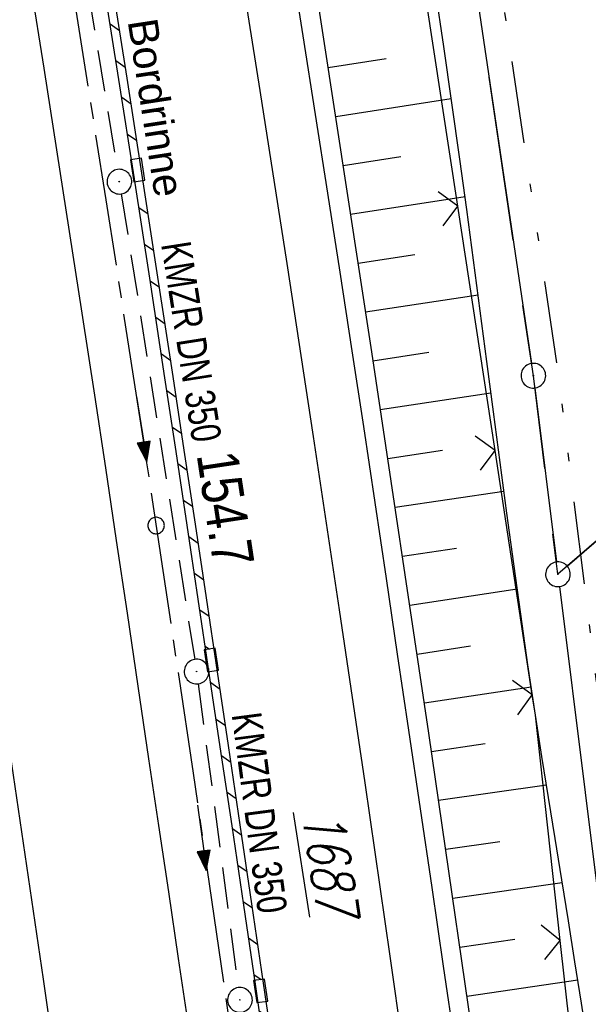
# Model space of a CAD drawing. Extents: x 510526 to 513920, y 467229 to 478797.
# Tile 70 of 256: x 511139 to 511173, y 470760 to 470820. Entities that reach past the tile are written whole.
import ezdxf

# ---------------------------------------------------------------- set-up
doc = ezdxf.new("R2010")
doc.units = 0
doc.header["$LTSCALE"] = 10
doc.header["$MEASUREMENT"] = 0
for name, pattern in [('ACHSE', [5.5, 4, -0.5, 0.5, -0.5]), ('LT00', [0]), ('LT05', [0.7, 0.5, -0.2]), ('LT09', [0.54, 0.2, -0.1, 0.02, -0.1, 0.02, -0.1]), ('STRICHLINIE2', [0.375, 0.25, -0.125])]:
    doc.linetypes.add(name, pattern=pattern)
doc.layers.get('0').update_dxf_attribs({"linetype": 'LT00'})
for name, color, linetype in [('-AX-020', 250, 'ACHSE'), ('-Halt-Pfeil', 4, 'LT00'), ('-Haltung', 182, 'STRICHLINIE2'), ('-Haltungsbeschriftung', 182, 'LT00'), ('-ST-20-1', 250, 'LT00'), ('DFK_AB_FLNR', 7, 'Continuous'), ('DFK_AB_L', 21, 'LT00'), ('DFK_AB_P', 7, 'LT00'), ('DFK_KATASTER', 250, 'LT00'), ('GEMARKUNGSGRENZE', 3, 'LT09'), ('RINNE_TEXT', 11, 'Continuous'), ('V96_AFBR_BAB', 250, 'LT00'), ('V96_BOESCH', 250, 'LT00'), ('V96_BORDRINNE', 182, 'LT00'), ('V96_BOSCHUNG', 250, 'LT00'), ('V96_KA_PRUF', 182, 'LT00'), ('V96_LD_MARK', 250, 'LT00'), ('V96_RINNE', 182, 'LT00'), ('V96_SINKK', 182, 'LT00'), ('V96_ZAUN', 40, 'LT00'), ('WSG-GRENZE', 162, 'LT05')]:
    doc.layers.add(name, color=color, linetype=linetype)
doc.styles.add('Arial', font='ARIAL.TTF')
doc.styles.add('Beschrift', font='ARIAL.TTF')
doc.styles.add('Haltungsbeschriftung', font='ARIAL.TTF', dxfattribs={"width": 0.75})
doc.styles.get("Standard").update_dxf_attribs({"font": 'romans.shx'})

# ---------------------------------------------------------------- blocks, each defined once
blk = doc.blocks.new('SYMB0003')
at = {"color": 0, "linetype": 'ByBlock'}
for p, q in [((-0.015712, 0), (0.010166, 0.012015)), ((0, -0.021257), (-0.015712, 0)), ((0.010166, 0.012015), (0, -0.021257))]:
    blk.add_line(p, q, dxfattribs=at)
for points in [[(-0.031395, 0.499013), (-0.093691, 0.491144), (-0.154509, 0.475528), (-0.21289, 0.452414), (-0.267913, 0.422164), (-0.318712, 0.385257), (-0.364484, 0.342274), (-0.404509, 0.293893), (-0.438154, 0.240877), (-0.464888, 0.184062), (-0.484292, 0.124345), (-0.496058, 0.062667), (-0.5, 0)], [(0.5, 0), (0.496057, 0.062667), (0.484292, 0.124345), (0.464888, 0.184062), (0.438153, 0.240877), (0.404509, 0.293893), (0.364484, 0.342274), (0.318712, 0.385257), (0.267913, 0.422164), (0.21289, 0.452414), (0.154509, 0.475528), (0.093691, 0.491144), (0.031395, 0.499013), (-0.031395, 0.499013)], [(-0.5, 0), (-0.496058, -0.062667), (-0.484292, -0.124345), (-0.464888, -0.184062), (-0.438154, -0.240877), (-0.404509, -0.293893), (-0.364485, -0.342274), (-0.318712, -0.385257), (-0.267914, -0.422164), (-0.21289, -0.452414), (-0.154509, -0.475529), (-0.093691, -0.491144), (-0.031395, -0.499014), (0.031395, -0.499014)], [(0.031395, -0.499014), (0.093691, -0.491144), (0.154509, -0.475529), (0.21289, -0.452414), (0.267914, -0.422164), (0.318712, -0.385257), (0.364485, -0.342274), (0.404509, -0.293893), (0.438154, -0.240877), (0.464889, -0.184062), (0.484292, -0.124345), (0.496058, -0.062667), (0.5, 0)]]:
    blk.add_lwpolyline(points, dxfattribs=at)
blk = doc.blocks.new('SYMB0002')
at = {"color": 0, "linetype": 'ByBlock'}
for points in [[(-0.031395, 0.499013), (-0.093691, 0.491144), (-0.154509, 0.475528), (-0.21289, 0.452414), (-0.267913, 0.422164), (-0.318712, 0.385257), (-0.364484, 0.342274), (-0.404509, 0.293893), (-0.438154, 0.240877), (-0.464888, 0.184062), (-0.484292, 0.124345), (-0.496058, 0.062667), (-0.5, 0)], [(-0.5, 0), (-0.496058, -0.062667), (-0.484292, -0.124345), (-0.464888, -0.184062), (-0.438154, -0.240877), (-0.404509, -0.293893), (-0.364485, -0.342274), (-0.318712, -0.385257), (-0.267914, -0.422164), (-0.21289, -0.452414), (-0.154509, -0.475529), (-0.093691, -0.491144), (-0.031395, -0.499014), (0.031395, -0.499014)], [(0.5, 0), (0.496057, 0.062667), (0.484292, 0.124345), (0.464888, 0.184062), (0.438153, 0.240877), (0.404509, 0.293893), (0.364484, 0.342274), (0.318712, 0.385257), (0.267913, 0.422164), (0.21289, 0.452414), (0.154509, 0.475528), (0.093691, 0.491144), (0.031395, 0.499013), (-0.031395, 0.499013)], [(0.031395, -0.499014), (0.093691, -0.491144), (0.154509, -0.475529), (0.21289, -0.452414), (0.267914, -0.422164), (0.318712, -0.385257), (0.364485, -0.342274), (0.404509, -0.293893), (0.438154, -0.240877), (0.464889, -0.184062), (0.484292, -0.124345), (0.496058, -0.062667), (0.5, 0)]]:
    blk.add_lwpolyline(points, dxfattribs=at)
blk = doc.blocks.new('SYMB0652')
at = {"color": 0, "linetype": 'ByBlock'}
blk.add_lwpolyline([(-0.15, -0.075), (0.15, -0.075), (0.15, 0.075), (-0.15, 0.075), (-0.15, -0.075)], dxfattribs=at)
blk = doc.blocks.new('SYMB0024')
at = {"color": 0, "linetype": 'ByBlock'}
for p, q in [((-0.5, 0.5), (0, 0)), ((0, 0), (0.5, 0.5))]:
    blk.add_line(p, q, dxfattribs=at)
blk = doc.blocks.new('SYMB0070')
at = {"color": 0, "linetype": 'ByBlock'}
for p, q in [((-0.5, 0), (0.2, 0)), ((0.5, 0), (0.2, 0.1)), ((0.2, 0.1), (0.2, 0)), ((0.468, 0), (0.21, 0.086)), ((0.21, 0.086), (0.21, -0.086)), ((0.21, -0.086), (0.468, 0)), ((0.22, -0.072), (0.437, 0)), ((0.23, -0.058), (0.405, 0)), ((0.24, -0.045), (0.374, 0)), ((0.342, 0), (0.25, 0.031)), ((0.25, 0.031), (0.25, -0.031)), ((0.25, -0.031), (0.342, 0)), ((0.26, -0.017), (0.31, 0)), ((0.27, -0.003), (0.279, 0))]:
    blk.add_line(p, q, dxfattribs=at)
for points in [[(0.2, 0), (0.2, -0.1), (0.5, 0)], [(0.437, 0), (0.22, 0.072), (0.22, -0.072)], [(0.405, 0), (0.23, 0.058), (0.23, -0.058)], [(0.374, 0), (0.24, 0.045), (0.24, -0.045)], [(0.31, 0), (0.26, 0.017), (0.26, -0.017)], [(0.279, 0), (0.27, 0.003), (0.27, -0.003)]]:
    blk.add_lwpolyline(points, dxfattribs=at)

msp = doc.modelspace()

# ---------------------------------------------------------------- hatches: boundary and pattern name
at = {"layer": 'V96_BORDRINNE'}
h = msp.add_hatch(dxfattribs=at)
h.set_pattern_fill('ANSI31', color=256, scale=13, angle=280, style=0)
h.paths.add_polyline_path([(511137.824, 470863.611), (511136.864, 470869.248), (511136.805, 470869.588), (511136.312, 470869.505), (511136.371, 470869.164), (511137.331, 470863.528), (511138.283, 470857.89), (511139.227, 470852.251), (511140.161, 470846.611), (511140.839, 470842.475), (511141.332, 470842.554), (511140.654, 470846.692), (511139.72, 470852.334), (511138.776, 470857.973)])
h.paths.add_polyline_path([(511142.614, 470834.664), (511141.639, 470840.679), (511141.551, 470841.222), (511141.057, 470841.143), (511141.146, 470840.599), (511142.12, 470834.585), (511143.084, 470828.569), (511144.04, 470822.552), (511144.989, 470816.523), (511145.749, 470811.65), (511146.243, 470811.726), (511145.483, 470816.6), (511144.534, 470822.63), (511143.578, 470828.648)])
h = msp.add_hatch(dxfattribs=at)
h.set_pattern_fill('ANSI31', color=256, scale=13, angle=280, style=0)
h.paths.add_polyline_path([(511147.355, 470804.537), (511146.451, 470810.392), (511145.957, 470810.317), (511146.861, 470804.461), (511147.783, 470798.428), (511148.277, 470798.503)])
h = msp.add_hatch(dxfattribs=at)
h.set_pattern_fill('ANSI31', color=256, scale=13, angle=280, style=0)
h.paths.add_polyline_path([(511148.956, 470794.023), (511148.277, 470798.503), (511147.783, 470798.428), (511148.461, 470793.949), (511149.135, 470789.469), (511149.805, 470784.988), (511150.299, 470785.062), (511149.629, 470789.543)])
h.paths.add_polyline_path([(511150.299, 470785.062), (511149.805, 470784.988), (511150.26, 470781.928), (511150.755, 470782.002)])
h = msp.add_hatch(dxfattribs=at)
h.set_pattern_fill('ANSI31', color=256, scale=13, angle=280, style=0)
h.paths.add_polyline_path([(511151.632, 470776.099), (511150.966, 470780.581), (511150.953, 470780.666), (511150.459, 470780.593), (511150.472, 470780.507), (511151.137, 470776.026), (511151.849, 470771.224), (511152.558, 470766.421), (511153.228, 470761.852), (511153.723, 470761.923), (511153.053, 470766.493), (511152.343, 470771.297)])
h = msp.add_hatch(dxfattribs=at)
h.set_pattern_fill('ANSI31', color=256, scale=13, angle=280, style=0)
h.paths.add_polyline_path([(511154.457, 470756.885), (511153.918, 470760.587), (511153.423, 470760.516), (511153.963, 470756.813), (511154.655, 470752.008), (511155.303, 470747.462), (511155.944, 470742.915), (511156.12, 470741.663), (511156.615, 470741.732), (511156.439, 470742.984), (511155.798, 470747.532), (511155.15, 470752.079)])

# ---------------------------------------------------------------- linework, layer by layer
at = {"layer": '-AX-020', "ltscale": 0.2, "flags": 128}
msp.add_lwpolyline([(513881.716, 478796.972), (513877.87, 478787.354), (513870.367, 478768.801), (513862.788, 478750.278), (513855.137, 478731.786), (513847.411, 478713.324), (513839.611, 478694.893), (513831.738, 478676.494), (513823.791, 478658.127), (513815.771, 478639.791), (513807.678, 478621.487), (513799.512, 478603.216), (513791.272, 478584.978), (513782.96, 478566.773), (513774.576, 478548.601), (513766.118, 478530.463), (513757.588, 478512.359), (513748.986, 478494.289), (513740.312, 478476.254), (513731.565, 478458.253), (513722.747, 478440.287), (513713.857, 478422.357), (513704.896, 478404.463), (513695.863, 478386.605), (513686.758, 478368.782), (513677.583, 478350.997), (513668.336, 478333.248), (513659.019, 478315.536), (513649.63, 478297.862), (513640.172, 478280.225), (513630.643, 478262.626), (513621.043, 478245.066), (513611.374, 478227.544), (513601.634, 478210.061), (513591.825, 478192.617), (513586.745, 478183.647), (513576.83, 478166.262), (513566.848, 478148.917), (513556.8, 478131.609), (513546.688, 478114.338), (513536.514, 478097.104), (513526.28, 478079.906), (513515.988, 478062.743), (513505.638, 478045.613), (513495.234, 478028.517), (513484.778, 478011.453), (513474.27, 477994.421), (513463.712, 477977.419), (513453.108, 477960.447), (513442.457, 477943.503), (513431.762, 477926.587), (513421.026, 477909.698), (513410.248, 477892.835), (513399.432, 477875.997), (513388.579, 477859.182), (513377.691, 477842.39), (513366.769, 477825.62), (513355.815, 477808.871), (513344.831, 477792.142), (513333.819, 477775.431), (513322.78, 477758.738), (513311.715, 477742.062), (513300.628, 477725.401), (513289.519, 477708.754), (513278.389, 477692.121), (513267.242, 477675.5), (513256.078, 477658.891), (513244.899, 477642.291), (513233.706, 477625.7), (513222.502, 477609.117), (513211.288, 477592.542), (513200.066, 477575.971), (513188.837, 477559.405), (513177.603, 477542.843), (513166.366, 477526.282), (513154.797, 477509.239), (513142.496, 477491.114), (513130.197, 477472.988), (513117.902, 477454.859), (513105.613, 477436.726), (513093.333, 477418.587), (513081.064, 477400.44), (513068.808, 477382.285), (513056.567, 477364.119), (513044.344, 477345.942), (513032.141, 477327.752), (513019.958, 477309.547), (513007.8, 477291.325), (512995.668, 477273.087), (512983.565, 477254.83), (512971.492, 477236.552), (512959.452, 477218.253), (512947.447, 477199.931), (512935.479, 477181.584), (512923.551, 477163.212), (512911.665, 477144.812), (512899.822, 477126.385), (512888.026, 477107.927), (512876.279, 477089.439), (512864.582, 477070.918), (512852.939, 477052.364), (512841.352, 477033.775), (512829.822, 477015.15), (512818.352, 476996.488), (512806.945, 476977.787), (512795.603, 476959.048), (512789.644, 476949.141), (512778.405, 476930.339), (512767.236, 476911.496), (512756.135, 476892.613), (512745.103, 476873.688), (512734.14, 476854.724), (512723.246, 476835.72), (512712.422, 476816.676), (512701.668, 476797.593), (512690.983, 476778.471), (512680.369, 476759.309), (512669.824, 476740.11), (512659.35, 476720.871), (512648.946, 476701.595), (512638.612, 476682.281), (512628.349, 476662.929), (512618.157, 476643.54), (512608.036, 476624.113), (512597.985, 476604.65), (512588.006, 476585.15), (512578.098, 476565.614), (512568.261, 476546.042), (512558.497, 476526.434), (512548.803, 476506.791), (512539.182, 476487.112), (512529.632, 476467.399), (512520.155, 476447.65), (512510.749, 476427.867), (512501.416, 476408.05), (512492.156, 476388.199), (512482.968, 476368.314), (512473.852, 476348.396), (512464.81, 476328.445), (512455.84, 476308.46), (512446.944, 476288.443), (512438.12, 476268.394), (512429.37, 476248.313), (512420.694, 476228.2), (512412.09, 476208.055), (512403.561, 476187.879), (512395.105, 476167.672), (512386.723, 476147.434), (512378.415, 476127.166), (512370.181, 476106.867), (512362.021, 476086.539), (512353.936, 476066.181), (512345.925, 476045.794), (512337.988, 476025.377), (512330.127, 476004.932), (512322.339, 475984.458), (512314.627, 475963.955), (512306.989, 475943.425), (512299.427, 475922.867), (512291.94, 475902.281), (512284.528, 475881.669), (512277.191, 475861.029), (512269.93, 475840.362), (512262.744, 475819.67), (512255.634, 475798.951), (512248.599, 475778.206), (512241.641, 475757.436), (512234.758, 475736.641), (512227.951, 475715.82), (512221.221, 475694.975), (512214.566, 475674.105), (512207.988, 475653.211), (512201.487, 475632.294), (512200.128, 475627.887), (512194.281, 475608.791), (512188.5, 475589.674), (512182.785, 475570.538), (512177.137, 475551.381), (512171.56, 475532.204), (512166.053, 475513.007), (512160.618, 475493.788), (512155.257, 475474.55), (512149.971, 475455.29), (512148.09, 475448.361), (512142.908, 475429.074), (512137.804, 475409.765), (512132.778, 475390.436), (512127.829, 475371.088), (512122.957, 475351.719), (512118.163, 475332.332), (512113.447, 475312.925), (512108.808, 475293.499), (512104.247, 475274.055), (512099.765, 475254.593), (512095.36, 475235.113), (512091.033, 475215.616), (512086.785, 475196.101), (512082.614, 475176.57), (512078.522, 475157.022), (512074.508, 475137.458), (512070.573, 475117.878), (512066.716, 475098.282), (512063.238, 475080.246), (512059.532, 475060.621), (512055.901, 475040.983), (512052.344, 475021.33), (512048.857, 475001.665), (512045.438, 474981.988), (512042.084, 474962.3), (512038.794, 474942.602), (512035.562, 474922.893), (512032.388, 474903.175), (512029.269, 474883.449), (512026.201, 474863.714), (512023.183, 474843.972), (512020.21, 474824.222), (512017.282, 474804.467), (512014.394, 474784.705), (512011.544, 474764.937), (512008.73, 474745.165), (512005.949, 474725.388), (512003.198, 474705.607), (512000.474, 474685.821), (511997.775, 474666.033), (511995.098, 474646.242), (511992.439, 474626.448), (511989.798, 474606.651), (511987.169, 474586.854), (511984.552, 474567.054), (511981.943, 474547.253), (511979.34, 474527.452), (511976.744, 474507.689), (511975.127, 474495.377), (511973.477, 474482.815), (511971.825, 474470.254), (511970.169, 474457.693), (511968.506, 474445.133), (511966.835, 474432.574), (511965.154, 474420.016), (511963.46, 474407.46), (511961.752, 474394.906), (511960.027, 474382.355), (511958.283, 474369.806), (511956.518, 474357.259), (511954.73, 474344.717), (511952.918, 474332.177), (511951.078, 474319.642), (511949.209, 474307.111), (511947.309, 474294.584), (511945.376, 474282.063), (511943.407, 474269.547), (511941.4, 474257.038), (511939.355, 474244.534), (511937.267, 474232.038), (511935.137, 474219.549), (511932.96, 474207.067), (511930.736, 474194.594), (511928.462, 474182.131), (511926.136, 474169.676), (511923.757, 474157.232), (511921.321, 474144.799), (511918.829, 474132.377), (511916.276, 474119.967), (511913.661, 474107.57), (511910.982, 474095.187), (511908.238, 474082.818), (511905.425, 474070.464), (511902.544, 474058.127), (511899.59, 474045.806), (511896.562, 474033.504), (511893.47, 474021.261), (511890.29, 474008.997), (511887.033, 473996.753), (511883.699, 473984.53), (511880.287, 473972.328), (511876.798, 473960.148), (511873.233, 473947.991), (511869.591, 473935.856), (511865.873, 473923.745), (511862.077, 473911.656), (511858.206, 473899.593), (511854.259, 473887.554), (511850.236, 473875.54), (511846.136, 473863.552), (511841.962, 473851.59), (511837.711, 473839.654), (511833.386, 473827.746), (511828.985, 473815.865), (511824.51, 473804.012), (511819.96, 473792.188), (511815.335, 473780.392), (511810.636, 473768.626), (511805.863, 473756.89), (511801.015, 473745.185), (511796.094, 473733.51), (511791.099, 473721.866), (511786.031, 473710.255), (511780.889, 473698.675), (511775.675, 473687.128), (511770.388, 473675.615), (511765.028, 473664.135), (511759.596, 473652.689), (511754.091, 473641.278), (511748.515, 473629.901), (511742.867, 473618.56), (511737.147, 473607.255), (511731.356, 473595.986), (511725.494, 473584.754), (511719.562, 473573.559), (511713.558, 473562.402), (511707.485, 473551.283), (511701.341, 473540.203), (511695.128, 473529.162), (511688.845, 473518.159), (511682.492, 473507.198), (511676.07, 473496.276), (511669.58, 473485.395), (511663.021, 473474.555), (511656.394, 473463.757), (511649.699, 473453.001), (511642.935, 473442.288), (511636.105, 473431.617), (511629.207, 473420.99), (511622.242, 473410.406), (511615.211, 473399.867), (511608.113, 473389.372), (511600.949, 473378.922), (511593.719, 473368.518), (511586.423, 473358.16), (511579.062, 473347.848), (511571.637, 473337.582), (511564.147, 473327.364), (511556.592, 473317.193), (511548.973, 473307.07), (511541.291, 473296.996), (511533.545, 473286.969), (511525.735, 473276.993), (511517.863, 473267.066), (511509.929, 473257.188), (511501.932, 473247.361), (511493.873, 473237.584), (511485.753, 473227.859), (511477.572, 473218.186), (511475.548, 473215.811), (511467.291, 473206.202), (511458.976, 473196.642), (511450.605, 473187.132), (511442.182, 473177.667), (511433.709, 473168.249), (511425.188, 473158.872), (511416.622, 473149.537), (511408.014, 473140.241), (511399.365, 473130.982), (511390.679, 473121.758), (511381.958, 473112.568), (511373.205, 473103.409), (511364.421, 473094.278), (511355.61, 473085.175), (511346.772, 473076.096), (511337.912, 473067.039), (511329.031, 473058.003), (511320.132, 473048.986), (511311.216, 473039.984), (511302.286, 473030.997), (511293.345, 473022.02), (511284.394, 473013.053), (511275.436, 473004.094), (511266.473, 472995.139), (511255.909, 472984.591), (511236.789, 472965.502), (511230.177, 472958.9), (511223.567, 472952.294), (511216.964, 472945.683), (511210.368, 472939.063), (511203.785, 472932.433), (511197.215, 472925.788), (511190.663, 472919.125), (511184.131, 472912.443), (511177.622, 472905.739), (511171.139, 472899.01), (511164.685, 472892.252), (511158.263, 472885.464), (511151.877, 472878.643), (511145.529, 472871.786), (511139.222, 472864.891), (511132.96, 472857.955), (511126.746, 472850.976), (511120.583, 472843.952), (511114.476, 472836.881), (511109.32, 472830.82), (511103.322, 472823.655), (511097.386, 472816.438), (511091.511, 472809.171), (511085.699, 472801.854), (511079.95, 472794.488), (511074.265, 472787.072), (511068.642, 472779.609), (511063.084, 472772.097), (511057.591, 472764.538), (511052.162, 472756.933), (511046.799, 472749.281), (511041.501, 472741.584), (511036.27, 472733.841), (511031.105, 472726.054), (511026.007, 472718.223), (511020.976, 472710.349), (511016.012, 472702.431), (511011.117, 472694.472), (511006.29, 472686.471), (511001.532, 472678.429), (510996.842, 472670.347), (510992.223, 472662.225), (510987.672, 472654.063), (510983.192, 472645.863), (510978.782, 472637.625), (510974.443, 472629.349), (510970.175, 472621.036), (510965.978, 472612.687), (510961.853, 472604.303), (510957.799, 472595.883), (510953.818, 472587.43), (510949.91, 472578.942), (510946.074, 472570.422), (510942.311, 472561.868), (510938.622, 472553.283), (510935.007, 472544.666), (510931.465, 472536.02), (510927.997, 472527.343), (510924.604, 472518.636), (510921.286, 472509.901), (510918.042, 472501.138), (510914.874, 472492.347), (510911.781, 472483.529), (510908.763, 472474.686), (510905.821, 472465.817), (510902.956, 472456.923), (510900.166, 472448.004), (510897.454, 472439.062), (510894.817, 472430.098), (510892.258, 472421.111), (510889.776, 472412.102), (510887.37, 472403.073), (510885.043, 472394.023), (510882.792, 472384.954), (510880.62, 472375.866), (510878.525, 472366.759), (510876.509, 472357.635), (510874.57, 472348.494), (510872.71, 472339.337), (510870.929, 472330.164), (510869.226, 472320.976), (510867.602, 472311.774), (510866.056, 472302.558), (510864.59, 472293.33), (510863.202, 472284.089), (510861.894, 472274.837), (510860.665, 472265.574), (510859.516, 472256.301), (510858.445, 472247.018), (510857.455, 472237.726), (510856.544, 472228.427), (510855.712, 472219.119), (510854.96, 472209.806), (510854.288, 472200.485), (510853.696, 472191.159), (510853.184, 472181.829), (510852.752, 472172.495), (510852.399, 472163.157), (510852.127, 472153.817), (510851.934, 472144.475), (510851.822, 472135.131), (510851.789, 472125.787), (510851.836, 472116.443), (510851.964, 472107.1), (510852.009, 472104.711), (510852.237, 472095.37), (510852.543, 472086.03), (510852.927, 472076.694), (510853.387, 472067.361), (510853.922, 472058.032), (510854.53, 472048.707), (510855.21, 472039.388), (510855.961, 472030.074), (510856.782, 472020.766), (510857.671, 472011.464), (510858.627, 472002.169), (510859.649, 471992.88), (510860.734, 471983.599), (510861.883, 471974.326), (510863.094, 471965.06), (510864.364, 471955.802), (510865.694, 471946.554), (510867.082, 471937.313), (510868.525, 471928.081), (510870.024, 471918.857), (510871.577, 471909.643), (510873.182, 471900.438), (510874.839, 471891.241), (510876.545, 471882.054), (510878.3, 471872.876), (510880.102, 471863.708), (510881.95, 471854.548), (510883.842, 471845.397), (510885.778, 471836.255), (510887.756, 471827.123), (510889.775, 471817.999), (510891.834, 471808.885), (510893.93, 471799.779), (510896.064, 471790.681), (510898.233, 471781.592), (510900.437, 471772.511), (510902.673, 471763.439), (510904.942, 471754.374), (510907.241, 471745.317), (510909.57, 471736.267), (510911.926, 471727.225), (510914.31, 471718.19), (510916.719, 471709.161), (510919.152, 471700.139), (510921.608, 471691.124), (510924.087, 471682.114), (510926.585, 471673.11), (510929.104, 471664.112), (510931.64, 471655.118), (510934.193, 471646.129), (510936.762, 471637.145), (510939.345, 471628.165), (510941.941, 471619.188), (510944.55, 471610.216), (510947.169, 471601.246), (510949.797, 471592.279), (510952.434, 471583.314), (510955.078, 471574.352), (510957.727, 471565.391), (510960.382, 471556.431), (510963.039, 471547.473), (510967.703, 471531.767), (510970.248, 471523.199), (510975.26, 471506.323), (510980.27, 471489.445), (510985.273, 471472.566), (510990.267, 471455.684), (510995.248, 471438.798), (511000.214, 471421.908), (511005.162, 471405.012), (511010.087, 471388.11), (511014.988, 471371.201), (511019.861, 471354.283), (511024.703, 471337.357), (511029.511, 471320.421), (511034.281, 471303.475), (511039.011, 471286.517), (511043.698, 471269.547), (511048.338, 471252.564), (511052.928, 471235.568), (511057.465, 471218.557), (511061.945, 471201.532), (511066.367, 471184.491), (511070.726, 471167.434), (511075.019, 471150.36), (511079.243, 471133.269), (511083.395, 471116.16), (511086.572, 471102.843), (511090.589, 471085.702), (511094.527, 471068.543), (511098.388, 471051.366), (511102.17, 471034.172), (511105.875, 471016.961), (511109.501, 470999.734), (511113.048, 470982.489), (511116.518, 470965.23), (511119.908, 470947.954), (511123.221, 470930.663), (511126.454, 470913.357), (511129.609, 470896.037), (511132.686, 470878.703), (511135.683, 470861.354), (511138.602, 470843.993), (511141.441, 470826.619), (511144.202, 470809.231), (511146.884, 470791.831), (511149.487, 470774.42), (511152.01, 470756.996), (511154.454, 470739.562), (511156.819, 470722.116), (511159.105, 470704.66), (511161.311, 470687.193), (511163.438, 470669.717), (511165.485, 470652.232), (511165.638, 470650.897), (511167.873, 470631.022), (511170.027, 470611.138), (511172.103, 470591.246), (511174.098, 470571.346), (511176.014, 470551.438), (511177.851, 470531.523), (511179.526, 470512.546), (511180.884, 470496.345), (511182.163, 470480.137), (511183.363, 470463.922), (511184.482, 470447.702), (511185.522, 470431.478), (511186.482, 470415.247), (511187.362, 470399.013), (511188.162, 470382.774), (511188.882, 470366.532), (511189.522, 470350.286), (511190.082, 470334.037), (511190.563, 470317.786), (511190.963, 470301.532), (511191.284, 470285.277), (511191.524, 470269.02), (511191.684, 470252.763), (511191.765, 470236.505), (511191.765, 470220.247), (511191.686, 470203.988), (511191.526, 470187.731), (511191.287, 470171.474), (511191.243, 470169.007), (511190.912, 470152.752), (511190.504, 470136.499), (511190.023, 470120.247), (511189.472, 470103.998), (511188.854, 470087.752), (511188.173, 470071.508), (511187.432, 470055.266), (511186.634, 470039.027), (511185.783, 470022.791), (511184.882, 470006.558), (511183.935, 469990.327), (511182.944, 469974.099), (511181.913, 469957.873), (511180.846, 469941.65), (511179.745, 469925.429), (511178.614, 469909.21), (511177.457, 469892.993), (511176.276, 469876.777), (511175.075, 469860.563), (511173.858, 469844.35), (511172.627, 469828.139), (511171.386, 469811.927), (511170.138, 469795.717), (511168.847, 469778.991), (511030.959, 467993.348), (511029.419, 467973.407), (511027.883, 467953.466), (511026.353, 467933.525), (511024.832, 467913.582), (511023.323, 467893.64), (511021.828, 467873.695), (511020.353, 467853.75), (511018.898, 467833.804), (511017.467, 467813.855), (511016.063, 467793.903), (511014.69, 467773.951), (511013.35, 467753.995), (511012.046, 467734.038), (511010.782, 467714.078), (511009.56, 467694.116), (511008.383, 467674.151), (511007.254, 467654.183), (511006.177, 467634.211), (511005.154, 467614.237), (511004.188, 467594.261), (511003.284, 467574.281), (511002.442, 467554.299), (511001.667, 467534.314), (511000.962, 467514.327), (511000.329, 467494.336), (510999.772, 467474.345), (510999.556, 467465.709), (510999.112, 467445.714), (510998.747, 467425.717), (510998.463, 467405.719), (510998.259, 467385.719), (510998.135, 467365.72), (510998.091, 467345.72), (510998.127, 467325.72), (510998.243, 467305.721), (510998.439, 467285.721), (510998.715, 467265.723), (510999.071, 467245.726), (510999.432, 467229.156)], dxfattribs=at)
at = {"layer": '-Haltung'}
for p, q in [((511140.061, 470840.49, 359.872), (511144.896, 470811.065, 359.872)), ((511145.135, 470809.584, 359.872), (511149.584, 470781.335, 359.872)), ((511149.799, 470779.851, 359.872), (511152.232, 470761.415, 359.872))]:
    msp.add_line(p, q, dxfattribs=at)
at = {"layer": 'DFK_AB_L'}
for p, q in [((511157.8, 470881.658), (511170.01, 470799.292)), ((511170.212, 470797.806), (511171.518, 470787.244)), ((511171.703, 470785.756), (511180.928, 470711.454))]:
    msp.add_line(p, q, dxfattribs=at)
at = {"layer": 'DFK_KATASTER'}
msp.add_line((511172.177, 470786.991), (511175.23, 470789.64), dxfattribs=at)
at = {"layer": 'GEMARKUNGSGRENZE', "ltscale": 2.5, "flags": 128}
msp.add_lwpolyline([(511338.816, 472915.913), (511340.719, 472885.882), (511337.388, 472885.57), (511309.655, 472881.528), (511259.852, 472877.768), (511252.986, 472872.448), (511243.285, 472879.226), (511234.252, 472878.215), (511233.258, 472867.438), (511216.033, 472862.714), (511207.797, 472857.961), (511191.39, 472853.613), (511190.752, 472855.636), (511140.812, 472836.029), (511125.011, 472817.797), (511083.654, 472766.593), (511031.927, 472691.269), (510996.407, 472627.328), (510946.881, 472521.115), (510931.137, 472471.162), (510904.274, 472356.963), (510903.968, 472355.512), (510901.213, 472342.303), (510941.585, 472335.037), (510971.004, 472327.668), (510993.448, 472322.391), (511002.822, 472295.217), (510981.46, 472288.086), (510979.077, 472252.27), (510975.289, 472194.983), (510973.333, 472186.399), (510968.719, 472165.904), (510952.995, 472136.274), (510921.262, 472097.626), (510905.045, 472075.837), (510893.26, 472050.556), (510892.004, 472047.859), (510887.625, 472022.351), (510889.456, 471975.295), (510899.305, 471911.874), (510912.906, 471849.007), (510930.533, 471767.721), (510947.502, 471695.56), (510972.146, 471610.023), (510987.56, 471561.132), (510988.88, 471556.962), (510998.361, 471526.879), (511023.643, 471445.762), (511025.921, 471438.309), (511028.867, 471429.142), (511055.244, 471334.955), (511075.564, 471262.687), (511076.644, 471258.867), (511081.081, 471243.062), (511102.936, 471153.981), (511126.453, 471060.173), (511143.975, 470974.853), (511146.57, 470959.094), (511159.172, 470882.632), (511171.606, 470798.752), (511182.45, 470711.367), (511193.007, 470699.758), (511193.732, 470690.194), (511187.835, 470675.545), (511194.982, 470614.953), (511207.145, 470475.088), (511207.634, 470473.853), (511218.628, 470446.187), (511282.702, 470462.387), (511261.684, 470406.378), (511258.844, 470397.918), (511238.143, 470342.746), (511229.339, 470301.994), (511223.45, 470293.888), (511221.465, 470291.064), (511213.87, 470286.717), (511168.704, 470265.706), (511166.268, 470263.992)], dxfattribs=at)
at = {"layer": 'V96_AFBR_BAB', "elevation": 359.872}
for points in [[(511165.374, 470757.942), (511164.678, 470762.717), (511163.977, 470767.492), (511163.273, 470772.266), (511162.568, 470777.04), (511161.887, 470781.646), (511161.205, 470786.251), (511160.52, 470790.856), (511159.83, 470795.461), (511159.134, 470800.064), (511158.403, 470804.843), (511157.664, 470809.62), (511156.919, 470814.397), (511156.167, 470819.172), (511155.41, 470823.947), (511154.161, 470831.763), (511152.9, 470839.578), (511151.626, 470847.39), (511150.669, 470853.206), (511149.704, 470859.021), (511148.728, 470864.834), (511147.742, 470870.645)], [(511139.641, 470822.162), (511140.427, 470817.207), (511141.208, 470812.251), (511141.982, 470807.294), (511142.748, 470802.336), (511143.505, 470797.376), (511144.171, 470792.963), (511144.83, 470788.548), (511145.486, 470784.133), (511146.139, 470779.718), (511146.792, 470775.302), (511147.39, 470771.261), (511147.989, 470767.219), (511148.587, 470763.178), (511149.182, 470759.136)]]:
    msp.add_lwpolyline(points, dxfattribs=at)
at = {"layer": 'V96_BOESCH', "elevation": 359.872}
for points in [[(511167.188, 470753.268), (511163.79, 470776.847), (511160.315, 470799.997), (511156.674, 470823.86), (511152.854, 470847.623), (511148.941, 470870.661)], [(511173.414, 470757.983), (511173.032, 470760.479), (511172.64, 470762.974), (511172.24, 470765.468), (511171.837, 470767.962), (511171.432, 470770.455), (511171.031, 470772.949), (511170.636, 470775.444), (511170.25, 470777.941), (511169.793, 470781.005), (511169.353, 470784.072), (511168.926, 470787.14), (511168.511, 470790.209), (511168.103, 470793.279), (511167.7, 470796.35), (511167.3, 470799.421), (511166.899, 470802.491), (511166.494, 470805.562), (511166.083, 470808.631), (511165.662, 470811.699), (511165.181, 470815.114), (511164.686, 470818.528), (511164.182, 470821.941)]]:
    msp.add_lwpolyline(points, dxfattribs=at)
at = {"layer": 'V96_BOSCHUNG'}
for p, q in [((511157.683, 470817.244, 359.872), (511161.199, 470817.79, 359.872)), ((511158.136, 470814.278, 359.872), (511165.144, 470815.366, 359.872)), ((511158.588, 470811.313, 359.872), (511162.077, 470811.854, 359.872)), ((511159.041, 470808.347, 359.872), (511165.975, 470809.423, 359.872)), ((511159.494, 470805.381, 359.872), (511162.935, 470805.915, 359.872)), ((511159.944, 470802.427, 359.872), (511166.771, 470803.463, 359.872)), ((511160.395, 470799.461, 359.872), (511163.778, 470799.975, 359.872)), ((511160.839, 470796.506, 359.872), (511167.55, 470797.502, 359.872)), ((511161.286, 470793.528, 359.872), (511164.612, 470794.033, 359.872)), ((511161.73, 470790.573, 359.872), (511168.332, 470791.552, 359.872)), ((511162.177, 470787.595, 359.872), (511165.453, 470788.092, 359.872)), ((511162.622, 470784.628, 359.872), (511169.137, 470785.617, 359.872)), ((511163.069, 470781.65, 359.872), (511166.312, 470782.154, 359.872)), ((511163.513, 470778.694, 359.872), (511169.989, 470779.678, 359.872)), ((511163.95, 470775.738, 359.872), (511167.195, 470776.219, 359.872)), ((511164.376, 470772.78, 359.872), (511170.907, 470773.726, 359.872)), ((511164.804, 470769.81, 359.872), (511168.093, 470770.287, 359.872)), ((511165.232, 470766.841, 359.872), (511171.863, 470767.801, 359.872)), ((511165.66, 470763.872, 359.872), (511169.001, 470764.356, 359.872)), ((511166.088, 470760.902, 359.872), (511172.814, 470761.877, 359.872))]:
    msp.add_line(p, q, dxfattribs=at)
at = {"layer": 'V96_LD_MARK', "elevation": 359.872}
for points in [[(511142.089, 470750.235), (511140.41, 470761.934), (511138.701, 470773.629), (511136.961, 470785.32), (511135.189, 470797.005), (511133.384, 470808.686), (511131.545, 470820.361), (511129.673, 470832.031), (511127.765, 470843.695), (511125.822, 470855.354), (511123.842, 470867.006), (511120.861, 470884.141)], [(511181.297, 470605.139), (511179.842, 470618.589), (511178.342, 470632.033), (511176.799, 470645.473), (511175.212, 470658.907), (511173.582, 470672.337), (511171.91, 470685.761), (511170.196, 470699.179), (511168.441, 470712.593), (511166.645, 470726.001), (511164.81, 470739.403), (511162.935, 470752.8), (511161.436, 470763.318), (511159.911, 470773.833), (511158.362, 470784.343), (511156.786, 470794.85), (511155.184, 470805.353), (511153.554, 470815.852), (511151.897, 470826.346), (511150.21, 470836.836), (511148.494, 470847.321), (511145.765, 470863.62), (511142.963, 470879.908)]]:
    msp.add_lwpolyline(points, dxfattribs=at)
at = {"layer": 'V96_RINNE', "elevation": 359.872}
for points in [[(511153.963, 470756.813), (511153.263, 470761.617), (511152.558, 470766.421), (511151.849, 470771.224), (511151.137, 470776.026), (511150.472, 470780.507), (511149.805, 470784.988), (511149.135, 470789.469), (511148.461, 470793.949), (511147.783, 470798.428), (511146.861, 470804.461), (511145.93, 470810.493), (511144.989, 470816.523), (511144.04, 470822.552), (511143.084, 470828.569), (511142.12, 470834.585), (511141.146, 470840.599), (511140.161, 470846.611), (511139.227, 470852.251), (511138.283, 470857.89), (511137.331, 470863.528), (511136.371, 470869.164), (511135.002, 470877.137)], [(511154.457, 470756.885), (511153.758, 470761.69), (511153.053, 470766.493), (511152.343, 470771.297), (511151.632, 470776.099), (511150.966, 470780.581), (511150.299, 470785.062), (511149.629, 470789.543), (511148.956, 470794.023), (511148.277, 470798.503), (511147.355, 470804.537), (511146.424, 470810.57), (511145.483, 470816.6), (511144.534, 470822.63), (511143.578, 470828.648), (511142.614, 470834.664), (511141.639, 470840.679), (511140.654, 470846.692), (511139.72, 470852.334), (511138.776, 470857.973), (511137.824, 470863.611), (511136.864, 470869.248), (511135.495, 470877.222)]]:
    msp.add_lwpolyline(points, dxfattribs=at)
at = {"layer": 'V96_ZAUN'}
for p, q in [((511165.538, 470808.832, 359.872), (511163.28, 470823.661, 359.872)), ((511167.795, 470794.003, 359.872), (511165.538, 470808.832, 359.872)), ((511170.053, 470779.174, 359.872), (511167.795, 470794.003, 359.872)), ((511173.398, 470749.362, 359.872), (511171.751, 470764.271, 359.872))]:
    msp.add_line(p, q, dxfattribs=at)
at = {"layer": 'V96_ZAUN', "elevation": 359.872}
msp.add_lwpolyline([(511171.751, 470764.271), (511170.241, 470777.939), (511170.053, 470779.174)], dxfattribs=at)
at = {"layer": 'WSG-GRENZE', "ltscale": 2, "flags": 128}
msp.add_lwpolyline([(511214.53, 470201.77), (511211.36, 470278.26), (511213.18, 470288.05), (511220.43, 470292.2), (511222.23, 470294.76), (511227.94, 470302.62), (511236.7, 470343.17), (511217.72, 470444.41), (511206.24, 470473.3), (511205.67, 470474.74), (511193.49, 470614.8), (511186.3, 470675.75), (511192.21, 470690.43), (511191.662, 470698.902), (511188.5, 470715.24), (511184.01, 470719.13), (511175.23, 470789.64), (511171.61, 470786.5), (511170.12, 470798.55), (511157.69, 470882.4), (511145.09, 470958.85)], dxfattribs=at)

# ---------------------------------------------------------------- block references
at = {"layer": '-Halt-Pfeil', "yscale": 4, "zscale": 4}
for p, xscale, rotation in [((511146.372, 470795.304, 359.872), 4.00000000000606, 278.9503959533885), ((511150.024, 470770.502, 359.872), 3.999999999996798, 277.5164859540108)]:
    msp.add_blockref('SYMB0070', p, dxfattribs=dict(at, xscale=xscale, rotation=rotation))
at = {"layer": '-ST-20-1', "rotation": 258.929999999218}
msp.add_blockref('SYMB0002', (511147.244, 470789.457), dxfattribs=at)
at = {"layer": 'DFK_AB_P', "xscale": 1.499999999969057, "yscale": 1.5, "zscale": 1.5, "rotation": 251.2881100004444}
for p in [(511170.12, 470798.55), (511171.61, 470786.5)]:
    msp.add_blockref('SYMB0003', p, dxfattribs=at)
at = {"layer": 'V96_KA_PRUF', "xscale": 1.50000000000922, "yscale": 1.50000000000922, "zscale": 1.5, "rotation": 278.7021059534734}
for p in [(511145.018, 470810.325, 359.872), (511149.701, 470780.594, 359.872), (511152.33, 470760.671, 359.872)]:
    msp.add_blockref('SYMB0003', p, dxfattribs=at)
at = {"layer": 'V96_SINKK', "zscale": 4.5}
for p, xscale, yscale, rotation in [((511146.118, 470811.024, 359.872), 4.500000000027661, 4.500000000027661, 278.6888690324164), ((511150.597, 470781.296, 359.872), 4.50000000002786, 4.500000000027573, 278.429131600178), ((511153.584, 470761.221, 359.872), 4.500000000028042, 4.500000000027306, 278.1080556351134)]:
    msp.add_blockref('SYMB0652', p, dxfattribs=dict(at, xscale=xscale, yscale=yscale, rotation=rotation))
at = {"layer": 'V96_ZAUN', "yscale": 2.100000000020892, "zscale": 2.100000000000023}
for p, xscale, rotation in [((511165.538, 470808.832, 359.872), 2.099999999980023, 98.6566459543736), ((511167.795, 470794.003, 359.872), 2.099999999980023, 98.6566459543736), ((511170.053, 470779.174, 359.872), 2.099999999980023, 98.6566459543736), ((511171.751, 470764.271, 359.872), 2.099999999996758, 96.30597595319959)]:
    msp.add_blockref('SYMB0024', p, dxfattribs=dict(at, xscale=xscale, rotation=rotation))

# ---------------------------------------------------------------- texts
at = {"layer": '-Haltungsbeschriftung', "style": 'Haltungsbeschriftung', "width": 0.75}
for rotation, p in [(278.95039, (511147.543, 470806.529, 359.872)), (277.51648, (511151.823, 470777.985, 359.872))]:
    msp.add_text('KMZR DN 350', height=1.8, rotation=rotation, dxfattribs=at).set_placement(p)
at = {"layer": '-ST-20-1', "style": 'Beschrift', "width": 0.8}
msp.add_text('  154.7', height=2.5, rotation=-81.403, dxfattribs=at).set_placement((511149.466, 470795.279))
at = {"layer": 'DFK_AB_FLNR', "oblique": 13.754, "width": 0.75}
msp.add_text('%%U1687', height=2.5, rotation=278.7021, dxfattribs=at).set_placement((511156.076, 470771.994))
at = {"layer": 'RINNE_TEXT', "style": 'Arial'}
msp.add_text('Bordrinne', height=1.8, rotation=278.78342, dxfattribs=at).set_placement((511145.515, 470820.071))

doc.saveas('drawing.dxf')
